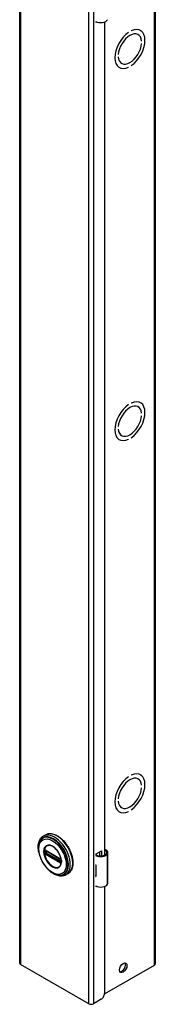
# Model space of a CAD drawing. Header units: inches. Extents: x 0 to 464, y -11 to 301.
# Tile 5 of 13: x 400.72 to 404.3, y 122.18 to 148.14. Entities that reach past the tile are written whole.
import ezdxf

# ---------------------------------------------------------------- set-up
doc = ezdxf.new("R2010")
doc.units = ezdxf.units.IN
doc.header["$LTSCALE"] = 27.789831
doc.header["$MEASUREMENT"] = 0
doc.layers.add('Visible Edges(ANSI)', color=7, linetype='Continuous', lineweight=25)
doc.layers.add('Visible Tangent Edges(ANSI)', color=7, linetype='Continuous', lineweight=25)

msp = doc.modelspace()

# ---------------------------------------------------------------- linework, layer by layer
at = {"layer": 'Visible Edges(ANSI)'}
for p, q in [((400.72, 221.372), (400.72, 123.266)), ((404.301, 221.349), (404.301, 123.244)), ((402.742, 148.065), (402.742, 148.079)), ((402.757, 148.074), (402.742, 148.065)), ((402.962, 148.076), (402.962, 126.112)), ((403.594, 147.8), (403.594, 147.8)), ((403.594, 147.8), (403.594, 147.8)), ((403.665, 147.841), (403.665, 147.841)), ((403.843, 147.745), (403.848, 147.742)), ((403.905, 147.853), (403.91, 147.85)), ((403.938, 147.573), (403.938, 147.573)), ((403.938, 147.573), (403.938, 147.573)), ((403.938, 147.507), (403.938, 147.507)), ((403.322, 147.218), (403.322, 147.218)), ((403.322, 147.218), (403.322, 147.218)), ((403.322, 147.153), (403.322, 147.153)), ((403.407, 146.986), (403.412, 146.984)), ((403.665, 146.925), (403.665, 146.925)), ((403.344, 146.878), (403.349, 146.875)), ((403.594, 146.884), (403.594, 146.884)), ((403.594, 146.884), (403.594, 146.884)), ((403.594, 137.99), (403.594, 137.99)), ((403.594, 137.99), (403.594, 137.99)), ((403.665, 138.031), (403.665, 138.031)), ((403.843, 137.934), (403.848, 137.931)), ((403.905, 138.043), (403.91, 138.04)), ((403.938, 137.762), (403.938, 137.762)), ((403.938, 137.762), (403.938, 137.762)), ((403.938, 137.697), (403.938, 137.697)), ((403.322, 137.408), (403.322, 137.408)), ((403.322, 137.408), (403.322, 137.408)), ((403.322, 137.342), (403.322, 137.342)), ((403.344, 137.068), (403.349, 137.065)), ((403.407, 137.176), (403.412, 137.173)), ((403.594, 137.074), (403.594, 137.074)), ((403.594, 137.074), (403.594, 137.074)), ((403.665, 137.115), (403.665, 137.115)), ((403.905, 128.232), (403.91, 128.229)), ((403.594, 128.179), (403.594, 128.179)), ((403.594, 128.179), (403.594, 128.179)), ((403.665, 128.22), (403.665, 128.22)), ((403.843, 128.123), (403.848, 128.121)), ((403.938, 127.952), (403.938, 127.952)), ((403.938, 127.952), (403.938, 127.952)), ((403.938, 127.886), (403.938, 127.886)), ((403.322, 127.597), (403.322, 127.597)), ((403.322, 127.597), (403.322, 127.597)), ((403.322, 127.532), (403.322, 127.532)), ((403.344, 127.257), (403.349, 127.254)), ((403.407, 127.365), (403.412, 127.363)), ((403.594, 127.263), (403.594, 127.263)), ((403.594, 127.263), (403.594, 127.263)), ((403.665, 127.304), (403.665, 127.304)), ((401.408, 126.65), (401.344, 126.613)), ((401.394, 126.236), (401.389, 126.239)), ((401.394, 126.236), (401.802, 126.001)), ((401.809, 125.993), (401.401, 126.228)), ((402.742, 126.144), (402.877, 126.222)), ((402.838, 126.091), (402.838, 126.199)), ((402.877, 126.222), (402.877, 126.092)), ((403.051, 125.375), (403.051, 126.18)), ((401.807, 125.998), (401.802, 126.001)), ((401.818, 125.985), (401.819, 125.983)), ((401.818, 125.94), (401.818, 125.977)), ((401.819, 125.983), (401.82, 125.981)), ((401.821, 125.967), (401.821, 125.93)), ((401.821, 125.93), (401.821, 125.924)), ((402.742, 126.113), (402.742, 126.144)), ((402.727, 125.852), (402.727, 125.821)), ((401.998, 125.626), (401.934, 125.589)), ((402.727, 125.578), (402.727, 125.547)), ((402.742, 125.276), (402.742, 125.29)), ((402.757, 125.285), (402.742, 125.276)), ((402.962, 125.287), (402.962, 122.464)), ((402.547, 122.193), (400.746, 123.231)), ((402.961, 122.451), (404.276, 123.209)), ((402.873, 122.311), (402.669, 122.193))]:
    msp.add_line(p, q, dxfattribs=at)
at = {"layer": 'Visible Edges(ANSI)', "flags": 128}
for points in [[(401.408, 126.65), (401.424, 126.658), (401.441, 126.665), (401.458, 126.67), (401.476, 126.675), (401.494, 126.677), (401.513, 126.679), (401.532, 126.679), (401.551, 126.678), (401.571, 126.675), (401.591, 126.671), (401.611, 126.666), (401.632, 126.659), (401.652, 126.652), (401.673, 126.643), (401.693, 126.633), (401.714, 126.621), (401.734, 126.609), (401.755, 126.595), (401.775, 126.581), (401.795, 126.565), (401.815, 126.548), (401.834, 126.531), (401.854, 126.512), (401.873, 126.493), (401.891, 126.473), (401.909, 126.452), (401.927, 126.43), (401.944, 126.408), (401.96, 126.385), (401.976, 126.361), (401.992, 126.337), (402.006, 126.313), (402.02, 126.288), (402.033, 126.262), (402.046, 126.237), (402.057, 126.211), (402.068, 126.185), (402.078, 126.159), (402.087, 126.133), (402.095, 126.106), (402.103, 126.08), (402.109, 126.054), (402.114, 126.029), (402.119, 126.003), (402.122, 125.978), (402.125, 125.953), (402.126, 125.929), (402.127, 125.905), (402.126, 125.881), (402.124, 125.858), (402.122, 125.836), (402.118, 125.814), (402.114, 125.794), (402.108, 125.774), (402.101, 125.754), (402.094, 125.736), (402.085, 125.718), (402.075, 125.702), (402.065, 125.686), (402.053, 125.672), (402.041, 125.659), (402.027, 125.647), (402.013, 125.636), (401.998, 125.626)], [(401.226, 126.183), (401.22, 126.217), (401.215, 126.252), (401.211, 126.285), (401.21, 126.318), (401.211, 126.35), (401.213, 126.382), (401.217, 126.412), (401.224, 126.441), (401.232, 126.468), (401.242, 126.495), (401.254, 126.519), (401.269, 126.542), (401.285, 126.563), (401.303, 126.582), (401.323, 126.599), (401.344, 126.613)], [(401.254, 126.473), (401.247, 126.46), (401.241, 126.446), (401.236, 126.432), (401.231, 126.418), (401.224, 126.387), (401.218, 126.355), (401.216, 126.322), (401.215, 126.288), (401.217, 126.252), (401.221, 126.216), (401.227, 126.18), (401.235, 126.142), (401.246, 126.105), (401.258, 126.068), (401.272, 126.03), (401.288, 125.993), (401.306, 125.957), (401.326, 125.921), (401.347, 125.886), (401.37, 125.852), (401.394, 125.819), (401.419, 125.788), (401.445, 125.759), (401.472, 125.731), (401.5, 125.705), (401.529, 125.682), (401.558, 125.66), (401.588, 125.641), (401.618, 125.624), (401.648, 125.61), (401.678, 125.598), (401.708, 125.59), (401.723, 125.586), (401.738, 125.584), (401.753, 125.582), (401.767, 125.581)], [(401.389, 126.239), (401.387, 126.239), (401.386, 126.24)], [(401.401, 126.228), (401.4, 126.228), (401.4, 126.229)], [(401.791, 125.826), (401.8, 125.84), (401.807, 125.855), (401.813, 125.872), (401.818, 125.89), (401.821, 125.91), (401.822, 125.93), (401.822, 125.952), (401.82, 125.975), (401.817, 125.998), (401.812, 126.022), (401.806, 126.047), (401.799, 126.071), (401.79, 126.096), (401.779, 126.12), (401.767, 126.144), (401.755, 126.168), (401.741, 126.191), (401.726, 126.213), (401.71, 126.234), (401.693, 126.254), (401.676, 126.273), (401.658, 126.291), (401.639, 126.307), (401.621, 126.321), (401.602, 126.334), (401.583, 126.345), (401.564, 126.354), (401.546, 126.361), (401.528, 126.367), (401.51, 126.37), (401.494, 126.371), (401.478, 126.371)], [(403.009, 126.242), (403.007, 126.243), (403.005, 126.244), (403.003, 126.245), (403.001, 126.246), (402.999, 126.247), (402.997, 126.247), (402.995, 126.248), (402.993, 126.248), (402.991, 126.249), (402.989, 126.249), (402.987, 126.249), (402.985, 126.249), (402.983, 126.249), (402.981, 126.249), (402.979, 126.249), (402.977, 126.249), (402.975, 126.248), (402.973, 126.248), (402.971, 126.247), (402.969, 126.246), (402.967, 126.245), (402.965, 126.245), (402.963, 126.244), (402.962, 126.242)], [(402.962, 126.231), (402.963, 126.232), (402.965, 126.232), (402.966, 126.232), (402.968, 126.232), (402.969, 126.232), (402.971, 126.233), (402.972, 126.233), (402.974, 126.233), (402.975, 126.232), (402.977, 126.232), (402.978, 126.232), (402.98, 126.232), (402.981, 126.231), (402.983, 126.231), (402.985, 126.23), (402.986, 126.23), (402.987, 126.229), (402.989, 126.229), (402.99, 126.228), (402.992, 126.227), (402.993, 126.226), (402.995, 126.225), (402.996, 126.224), (402.997, 126.223)], [(401.807, 125.998), (401.81, 125.995), (401.814, 125.992)], [(401.818, 125.977), (401.817, 125.981), (401.815, 125.986), (401.812, 125.99), (401.809, 125.993)], [(401.814, 125.992), (401.816, 125.989), (401.818, 125.985)], [(401.818, 125.939), (401.818, 125.939), (401.818, 125.94)], [(401.821, 125.924), (401.821, 125.922), (401.82, 125.921)], [(401.934, 125.589), (401.911, 125.578), (401.886, 125.569), (401.861, 125.563), (401.835, 125.559), (401.808, 125.558), (401.78, 125.56), (401.752, 125.565), (401.724, 125.571), (401.696, 125.58), (401.668, 125.592), (401.64, 125.605), (401.612, 125.621), (401.584, 125.639), (401.556, 125.658), (401.529, 125.68), (401.502, 125.703)]]:
    msp.add_lwpolyline(points, dxfattribs=at)
at = {"layer": 'Visible Edges(ANSI)'}
for centre, major_axis, ratio, start_param, end_param in [((402.856, 148.172), (0.197, 0), 0.575862, 3.983372, 5.96475), ((403.63, 147.363), (-0.281, -0.487), 0.578093, 4.014063, 6.977643), ((403.63, 147.363), (-0.281, -0.487), 0.578093, 4.014079, 6.977628), ((403.63, 147.363), (0.218, 0.379), 0.578093, 5.58741, 8.54589), ((403.63, 147.363), (0.218, 0.379), 0.578093, 5.587431, 8.545869), ((403.63, 147.363), (0.281, 0.487), 0.578093, 4.014079, 6.977628), ((403.63, 147.363), (0.281, 0.487), 0.578093, 4.014063, 6.977643), ((403.63, 147.363), (-0.218, -0.379), 0.578093, 5.58741, 8.54589), ((403.63, 147.363), (-0.218, -0.379), 0.578093, 5.587431, 8.545869), ((403.63, 137.552), (0.281, 0.487), 0.578093, 4.014079, 6.977628), ((403.63, 137.552), (0.281, 0.487), 0.578093, 4.014063, 6.977643), ((403.63, 137.552), (-0.281, -0.487), 0.578093, 4.014063, 6.977643), ((403.63, 137.552), (-0.281, -0.487), 0.578093, 4.014079, 6.977628), ((403.63, 137.552), (0.218, 0.379), 0.578093, 5.587431, 8.545869), ((403.63, 137.552), (0.218, 0.379), 0.578093, 5.58741, 8.54589), ((403.63, 137.552), (-0.218, -0.379), 0.578093, 5.58741, 8.54589), ((403.63, 137.552), (-0.218, -0.379), 0.578093, 5.587431, 8.545869), ((403.63, 127.742), (0.281, 0.487), 0.578093, 4.014079, 6.977628), ((403.63, 127.742), (0.281, 0.487), 0.578093, 4.014063, 6.977643), ((403.63, 127.742), (-0.281, -0.487), 0.578093, 4.014063, 6.977643), ((403.63, 127.742), (-0.281, -0.487), 0.578093, 4.014079, 6.977628), ((403.63, 127.742), (0.218, 0.379), 0.578093, 5.587431, 8.545869), ((403.63, 127.742), (0.218, 0.379), 0.578093, 5.58741, 8.54589), ((403.63, 127.742), (-0.218, -0.379), 0.578093, 5.58741, 8.54589), ((403.63, 127.742), (-0.218, -0.379), 0.578093, 5.587431, 8.545869), ((402.856, 126.187), (0.167, 0), 0.575862, 3.964134, 5.96475), ((402.894, 126.18), (0.128, 0), 0.575862, 5.96475, 6.909947), ((402.894, 126.18), (0.157, 0), 0.575862, 5.96475, 7.032103), ((402.856, 126.187), (0.197, 0), 0.575862, 3.983372, 5.96475), ((402.856, 125.938), (0.197, 0), 0.575862, 3.983372, 3.995195), ((402.787, 125.861), (-0.0917, 0), 0.575862, 0.828235, 0.853602), ((402.787, 125.618), (0.0917, 0), 0.575862, 3.969828, 3.995195), ((402.856, 125.632), (-0.197, 0), 0.575862, 0.841779, 0.853602), ((402.894, 125.375), (0.157, 0), 0.575862, 5.96475, 6.283185), ((402.856, 125.383), (0.197, 0), 0.575862, 3.983372, 5.96475), ((400.806, 123.266), (-0.086, 0), 0.575862, 0, 0.785398), ((403.414, 123.166), (-0.07, -0.122), 0.578093, 0.279911, 2.861682), ((404.215, 123.244), (0.086, 0), 0.575862, 5.497787, 6.283185), ((402.873, 122.413), (-0.062, -0.108), 0.578093, 0.783464, 2.354261), ((402.608, 122.228), (-0.086, 0), 0.575862, 0.785398, 2.356194)]:
    msp.add_ellipse(centre, major_axis=major_axis, ratio=ratio, start_param=start_param, end_param=end_param, dxfattribs=at)
msp.add_ellipse((403.453, 123.143), major_axis=(-0.07, -0.122), ratio=0.578093, dxfattribs=at)
at = {"layer": 'Visible Tangent Edges(ANSI)'}
for p, q in [((400.746, 221.337), (400.746, 123.231)), ((404.276, 123.209), (404.276, 221.314)), ((402.547, 122.193), (402.547, 220.299)), ((402.669, 220.299), (402.669, 122.193)), ((401.37, 126.231), (401.369, 126.225)), ((401.369, 126.188), (401.37, 126.182)), ((401.371, 126.17), (401.372, 126.167)), ((401.377, 126.225), (401.377, 126.231)), ((401.377, 126.182), (401.377, 126.188)), ((401.386, 126.187), (401.386, 126.224)), ((401.396, 126.156), (401.39, 126.159)), ((401.8, 126.005), (401.392, 126.24)), ((401.804, 125.921), (401.396, 126.156)), ((401.399, 126.231), (401.807, 125.996)), ((401.399, 126.224), (401.403, 126.227)), ((401.399, 126.187), (401.399, 126.224)), ((401.435, 126.208), (401.399, 126.187)), ((401.807, 125.929), (401.399, 126.164)), ((401.406, 126.175), (401.449, 126.2)), ((401.814, 125.94), (401.406, 126.175)), ((402.997, 126.223), (403.009, 126.242)), ((401.387, 126.15), (401.392, 126.147)), ((401.392, 126.147), (401.8, 125.912)), ((401.809, 125.918), (401.804, 125.921)), ((401.818, 125.943), (401.814, 125.94)), ((401.82, 125.974), (401.82, 125.937)), ((401.821, 125.912), (401.821, 125.913)), ((403.043, 125.347), (403.043, 126.152)), ((402.727, 125.821), (402.727, 125.578))]:
    msp.add_line(p, q, dxfattribs=at)
at = {"layer": 'Visible Tangent Edges(ANSI)', "flags": 128}
for points in [[(401.353, 126.208), (401.361, 126.133), (401.385, 126.054), (401.422, 125.975), (401.471, 125.904), (401.528, 125.844), (401.589, 125.8), (401.65, 125.774), (401.707, 125.768), (401.756, 125.783), (401.793, 125.818), (401.817, 125.871), (401.825, 125.937), (401.817, 126.012), (401.793, 126.091), (401.756, 126.17), (401.707, 126.241), (401.65, 126.301), (401.589, 126.345), (401.528, 126.371), (401.471, 126.376), (401.422, 126.361), (401.384, 126.326), (401.361, 126.274), (401.353, 126.208)], [(401.364, 126.207), (401.364, 126.218), (401.365, 126.23), (401.366, 126.24), (401.368, 126.251), (401.37, 126.261), (401.372, 126.271), (401.375, 126.28), (401.378, 126.289), (401.381, 126.298), (401.385, 126.306), (401.39, 126.314), (401.395, 126.321), (401.4, 126.328), (401.405, 126.335), (401.411, 126.341), (401.417, 126.346), (401.424, 126.351), (401.431, 126.356), (401.438, 126.359), (401.445, 126.363), (401.453, 126.366), (401.461, 126.368), (401.469, 126.369), (401.478, 126.371)], [(401.791, 125.826), (401.777, 125.81), (401.761, 125.797), (401.743, 125.788), (401.724, 125.782), (401.702, 125.779), (401.68, 125.78), (401.656, 125.784), (401.632, 125.792), (401.607, 125.803), (401.582, 125.817), (401.557, 125.834), (401.533, 125.854), (401.509, 125.877), (401.487, 125.902), (401.465, 125.929), (401.445, 125.958), (401.427, 125.988), (401.411, 126.019), (401.397, 126.051), (401.386, 126.083), (401.376, 126.115), (401.37, 126.147), (401.366, 126.178), (401.364, 126.207)], [(401.369, 126.225), (401.369, 126.224), (401.369, 126.222), (401.369, 126.221), (401.369, 126.219), (401.369, 126.218), (401.369, 126.216), (401.369, 126.215), (401.369, 126.213), (401.369, 126.212), (401.369, 126.21), (401.369, 126.208), (401.369, 126.207), (401.369, 126.205), (401.369, 126.204), (401.369, 126.202), (401.369, 126.201), (401.369, 126.199), (401.369, 126.198), (401.369, 126.196), (401.369, 126.194), (401.369, 126.193), (401.369, 126.191), (401.369, 126.19), (401.369, 126.188)], [(401.371, 126.241), (401.371, 126.241), (401.371, 126.24), (401.371, 126.24), (401.371, 126.239), (401.371, 126.239), (401.371, 126.239), (401.371, 126.238), (401.371, 126.238), (401.37, 126.237), (401.37, 126.237), (401.37, 126.237), (401.37, 126.236), (401.37, 126.236), (401.37, 126.235), (401.37, 126.235), (401.37, 126.234), (401.37, 126.234), (401.37, 126.234), (401.37, 126.233), (401.37, 126.233), (401.37, 126.232), (401.37, 126.232), (401.37, 126.231), (401.37, 126.231)], [(401.37, 126.182), (401.37, 126.182), (401.37, 126.181), (401.37, 126.181), (401.37, 126.18), (401.37, 126.18), (401.37, 126.179), (401.37, 126.179), (401.37, 126.178), (401.37, 126.178), (401.37, 126.177), (401.37, 126.177), (401.37, 126.176), (401.37, 126.176), (401.37, 126.175), (401.37, 126.175), (401.371, 126.174), (401.371, 126.174), (401.371, 126.173), (401.371, 126.173), (401.371, 126.172), (401.371, 126.172), (401.371, 126.171), (401.371, 126.171), (401.371, 126.17)], [(401.372, 126.243), (401.372, 126.243), (401.372, 126.243), (401.372, 126.243), (401.372, 126.243), (401.372, 126.243), (401.372, 126.243), (401.372, 126.243), (401.372, 126.243), (401.372, 126.243), (401.372, 126.242), (401.372, 126.242), (401.372, 126.242), (401.372, 126.242), (401.372, 126.242), (401.372, 126.242), (401.372, 126.242), (401.372, 126.242), (401.372, 126.242), (401.372, 126.242), (401.372, 126.241), (401.371, 126.241), (401.371, 126.241), (401.371, 126.241), (401.371, 126.241)], [(401.377, 126.246), (401.377, 126.246), (401.377, 126.246), (401.377, 126.246), (401.376, 126.245), (401.376, 126.245), (401.376, 126.245), (401.376, 126.245), (401.376, 126.245), (401.375, 126.245), (401.375, 126.245), (401.375, 126.245), (401.375, 126.245), (401.374, 126.245), (401.374, 126.245), (401.374, 126.245), (401.374, 126.245), (401.374, 126.244), (401.373, 126.244), (401.373, 126.244), (401.373, 126.244), (401.373, 126.244), (401.373, 126.244), (401.372, 126.244), (401.372, 126.243)], [(401.372, 126.167), (401.372, 126.166), (401.373, 126.166), (401.373, 126.166), (401.373, 126.165), (401.373, 126.165), (401.373, 126.165), (401.374, 126.164), (401.374, 126.164), (401.374, 126.164), (401.374, 126.163), (401.374, 126.163), (401.375, 126.163), (401.375, 126.162), (401.375, 126.162), (401.375, 126.162), (401.376, 126.161), (401.376, 126.161), (401.376, 126.161), (401.376, 126.16), (401.376, 126.16), (401.377, 126.16), (401.377, 126.159), (401.377, 126.159), (401.377, 126.159)], [(401.387, 126.243), (401.386, 126.243), (401.386, 126.244), (401.386, 126.244), (401.385, 126.244), (401.385, 126.244), (401.384, 126.244), (401.384, 126.245), (401.384, 126.245), (401.383, 126.245), (401.383, 126.245), (401.382, 126.245), (401.382, 126.245), (401.382, 126.245), (401.381, 126.245), (401.381, 126.245), (401.38, 126.246), (401.38, 126.246), (401.38, 126.246), (401.379, 126.246), (401.379, 126.246), (401.378, 126.246), (401.378, 126.246), (401.378, 126.246), (401.377, 126.246)], [(401.377, 126.231), (401.377, 126.231), (401.377, 126.231), (401.377, 126.232), (401.377, 126.232), (401.377, 126.232), (401.377, 126.232), (401.377, 126.233), (401.377, 126.233), (401.377, 126.233), (401.377, 126.234), (401.378, 126.234), (401.378, 126.234), (401.378, 126.235), (401.378, 126.235), (401.378, 126.235), (401.378, 126.235), (401.378, 126.236), (401.378, 126.236), (401.378, 126.236), (401.379, 126.236), (401.379, 126.236), (401.379, 126.237), (401.379, 126.237), (401.379, 126.237)], [(401.377, 126.188), (401.377, 126.189), (401.377, 126.191), (401.377, 126.192), (401.377, 126.194), (401.377, 126.195), (401.377, 126.197), (401.377, 126.198), (401.377, 126.2), (401.377, 126.202), (401.377, 126.203), (401.377, 126.205), (401.377, 126.206), (401.377, 126.208), (401.377, 126.209), (401.377, 126.211), (401.377, 126.212), (401.377, 126.214), (401.377, 126.216), (401.377, 126.217), (401.377, 126.219), (401.377, 126.22), (401.377, 126.222), (401.377, 126.223), (401.377, 126.225)], [(401.379, 126.173), (401.379, 126.174), (401.379, 126.174), (401.379, 126.174), (401.379, 126.175), (401.378, 126.175), (401.378, 126.175), (401.378, 126.176), (401.378, 126.176), (401.378, 126.176), (401.378, 126.177), (401.378, 126.177), (401.378, 126.177), (401.378, 126.178), (401.377, 126.178), (401.377, 126.179), (401.377, 126.179), (401.377, 126.179), (401.377, 126.18), (401.377, 126.18), (401.377, 126.18), (401.377, 126.181), (401.377, 126.181), (401.377, 126.181), (401.377, 126.182)], [(401.377, 126.159), (401.378, 126.158), (401.378, 126.158), (401.378, 126.157), (401.379, 126.157), (401.379, 126.157), (401.38, 126.156), (401.38, 126.156), (401.38, 126.155), (401.381, 126.155), (401.381, 126.155), (401.382, 126.154), (401.382, 126.154), (401.382, 126.154), (401.383, 126.153), (401.383, 126.153), (401.384, 126.153), (401.384, 126.152), (401.384, 126.152), (401.385, 126.152), (401.385, 126.151), (401.386, 126.151), (401.386, 126.151), (401.386, 126.151), (401.387, 126.15)], [(401.379, 126.237), (401.379, 126.237), (401.379, 126.237), (401.379, 126.237), (401.379, 126.237), (401.379, 126.237), (401.379, 126.237), (401.379, 126.238), (401.38, 126.238), (401.38, 126.238), (401.38, 126.238), (401.38, 126.238), (401.38, 126.238), (401.38, 126.238), (401.38, 126.238), (401.38, 126.238), (401.38, 126.238), (401.38, 126.238), (401.38, 126.238), (401.38, 126.238), (401.38, 126.238), (401.38, 126.238), (401.38, 126.238), (401.38, 126.238), (401.38, 126.238)], [(401.38, 126.171), (401.38, 126.171), (401.38, 126.171), (401.38, 126.171), (401.38, 126.171), (401.38, 126.171), (401.38, 126.171), (401.38, 126.171), (401.38, 126.171), (401.38, 126.172), (401.38, 126.172), (401.38, 126.172), (401.38, 126.172), (401.38, 126.172), (401.38, 126.172), (401.38, 126.172), (401.38, 126.172), (401.379, 126.172), (401.379, 126.173), (401.379, 126.173), (401.379, 126.173), (401.379, 126.173), (401.379, 126.173), (401.379, 126.173), (401.379, 126.173)], [(401.38, 126.238), (401.381, 126.239), (401.381, 126.239), (401.381, 126.239), (401.381, 126.239), (401.381, 126.239), (401.381, 126.239), (401.381, 126.239), (401.381, 126.239), (401.382, 126.239), (401.382, 126.239), (401.382, 126.239), (401.382, 126.239), (401.382, 126.239), (401.382, 126.239), (401.382, 126.24), (401.383, 126.24), (401.383, 126.24), (401.383, 126.24), (401.383, 126.24), (401.383, 126.24), (401.383, 126.24), (401.384, 126.24), (401.384, 126.24), (401.384, 126.24)], [(401.384, 126.165), (401.384, 126.165), (401.384, 126.165), (401.383, 126.166), (401.383, 126.166), (401.383, 126.166), (401.383, 126.166), (401.383, 126.167), (401.383, 126.167), (401.382, 126.167), (401.382, 126.167), (401.382, 126.167), (401.382, 126.168), (401.382, 126.168), (401.382, 126.168), (401.382, 126.168), (401.381, 126.169), (401.381, 126.169), (401.381, 126.169), (401.381, 126.169), (401.381, 126.17), (401.381, 126.17), (401.381, 126.17), (401.381, 126.17), (401.38, 126.171)], [(401.384, 126.24), (401.384, 126.24), (401.384, 126.24), (401.384, 126.24), (401.384, 126.24), (401.384, 126.24), (401.384, 126.24), (401.384, 126.24), (401.385, 126.24), (401.385, 126.24), (401.385, 126.24), (401.385, 126.24), (401.385, 126.24), (401.385, 126.24), (401.385, 126.24), (401.385, 126.24), (401.385, 126.24), (401.385, 126.24), (401.385, 126.24), (401.385, 126.24), (401.386, 126.24), (401.386, 126.24), (401.386, 126.24), (401.386, 126.24), (401.386, 126.24)], [(401.39, 126.159), (401.39, 126.159), (401.39, 126.16), (401.39, 126.16), (401.389, 126.16), (401.389, 126.16), (401.389, 126.16), (401.388, 126.161), (401.388, 126.161), (401.388, 126.161), (401.388, 126.161), (401.387, 126.162), (401.387, 126.162), (401.387, 126.162), (401.386, 126.162), (401.386, 126.163), (401.386, 126.163), (401.386, 126.163), (401.385, 126.163), (401.385, 126.164), (401.385, 126.164), (401.385, 126.164), (401.384, 126.164), (401.384, 126.165), (401.384, 126.165)], [(401.386, 126.224), (401.386, 126.224), (401.386, 126.224), (401.386, 126.225), (401.386, 126.225), (401.386, 126.225), (401.386, 126.225), (401.386, 126.226), (401.386, 126.226), (401.386, 126.226), (401.386, 126.226), (401.386, 126.227), (401.386, 126.227), (401.386, 126.227), (401.386, 126.227), (401.386, 126.228), (401.386, 126.228), (401.386, 126.228), (401.386, 126.228), (401.386, 126.229), (401.386, 126.229), (401.386, 126.229), (401.386, 126.229), (401.386, 126.229), (401.387, 126.23)], [(401.387, 126.18), (401.386, 126.181), (401.386, 126.181), (401.386, 126.181), (401.386, 126.181), (401.386, 126.182), (401.386, 126.182), (401.386, 126.182), (401.386, 126.182), (401.386, 126.183), (401.386, 126.183), (401.386, 126.183), (401.386, 126.183), (401.386, 126.184), (401.386, 126.184), (401.386, 126.184), (401.386, 126.185), (401.386, 126.185), (401.386, 126.185), (401.386, 126.185), (401.386, 126.186), (401.386, 126.186), (401.386, 126.186), (401.386, 126.186), (401.386, 126.187)], [(401.392, 126.24), (401.392, 126.24), (401.392, 126.241), (401.391, 126.241), (401.391, 126.241), (401.391, 126.241), (401.391, 126.241), (401.39, 126.241), (401.39, 126.241), (401.39, 126.241), (401.39, 126.242), (401.39, 126.242), (401.389, 126.242), (401.389, 126.242), (401.389, 126.242), (401.389, 126.242), (401.389, 126.242), (401.388, 126.242), (401.388, 126.242), (401.388, 126.243), (401.388, 126.243), (401.387, 126.243), (401.387, 126.243), (401.387, 126.243), (401.387, 126.243)], [(401.387, 126.23), (401.387, 126.23), (401.387, 126.23), (401.387, 126.23), (401.387, 126.23), (401.387, 126.23), (401.387, 126.23), (401.387, 126.231), (401.387, 126.231), (401.387, 126.231), (401.387, 126.231), (401.387, 126.231), (401.387, 126.231), (401.387, 126.231), (401.387, 126.232), (401.387, 126.232), (401.387, 126.232), (401.387, 126.232), (401.387, 126.232), (401.388, 126.232), (401.388, 126.232), (401.388, 126.232), (401.388, 126.232), (401.388, 126.232), (401.388, 126.233)], [(401.388, 126.176), (401.388, 126.176), (401.388, 126.176), (401.388, 126.176), (401.388, 126.176), (401.388, 126.177), (401.387, 126.177), (401.387, 126.177), (401.387, 126.177), (401.387, 126.177), (401.387, 126.178), (401.387, 126.178), (401.387, 126.178), (401.387, 126.178), (401.387, 126.178), (401.387, 126.179), (401.387, 126.179), (401.387, 126.179), (401.387, 126.179), (401.387, 126.179), (401.387, 126.18), (401.387, 126.18), (401.387, 126.18), (401.387, 126.18), (401.387, 126.18)], [(401.39, 126.234), (401.391, 126.234), (401.391, 126.234), (401.391, 126.234), (401.391, 126.234), (401.391, 126.234), (401.391, 126.234), (401.391, 126.234), (401.391, 126.234), (401.392, 126.234), (401.392, 126.234), (401.392, 126.234), (401.392, 126.234), (401.392, 126.234), (401.392, 126.234), (401.392, 126.234), (401.393, 126.234), (401.393, 126.234), (401.393, 126.234), (401.393, 126.234), (401.393, 126.234), (401.393, 126.234), (401.393, 126.234), (401.394, 126.234), (401.394, 126.234)], [(401.394, 126.168), (401.394, 126.168), (401.393, 126.168), (401.393, 126.168), (401.393, 126.168), (401.393, 126.168), (401.393, 126.169), (401.393, 126.169), (401.393, 126.169), (401.392, 126.169), (401.392, 126.169), (401.392, 126.169), (401.392, 126.169), (401.392, 126.17), (401.392, 126.17), (401.392, 126.17), (401.391, 126.17), (401.391, 126.17), (401.391, 126.17), (401.391, 126.17), (401.391, 126.171), (401.391, 126.171), (401.391, 126.171), (401.391, 126.171), (401.39, 126.171)], [(401.394, 126.234), (401.394, 126.234), (401.394, 126.234), (401.394, 126.234), (401.395, 126.233), (401.395, 126.233), (401.395, 126.233), (401.395, 126.233), (401.395, 126.233), (401.396, 126.233), (401.396, 126.233), (401.396, 126.233), (401.396, 126.233), (401.397, 126.233), (401.397, 126.233), (401.397, 126.232), (401.397, 126.232), (401.397, 126.232), (401.398, 126.232), (401.398, 126.232), (401.398, 126.232), (401.398, 126.232), (401.399, 126.232), (401.399, 126.232), (401.399, 126.231)], [(401.399, 126.164), (401.399, 126.164), (401.399, 126.165), (401.398, 126.165), (401.398, 126.165), (401.398, 126.165), (401.398, 126.165), (401.397, 126.165), (401.397, 126.165), (401.397, 126.166), (401.397, 126.166), (401.397, 126.166), (401.396, 126.166), (401.396, 126.166), (401.396, 126.166), (401.396, 126.166), (401.395, 126.167), (401.395, 126.167), (401.395, 126.167), (401.395, 126.167), (401.395, 126.167), (401.394, 126.167), (401.394, 126.168), (401.394, 126.168), (401.394, 126.168)], [(401.805, 126.002), (401.805, 126.002), (401.805, 126.003), (401.805, 126.003), (401.804, 126.003), (401.804, 126.003), (401.804, 126.003), (401.804, 126.003), (401.803, 126.003), (401.803, 126.003), (401.803, 126.004), (401.803, 126.004), (401.803, 126.004), (401.802, 126.004), (401.802, 126.004), (401.802, 126.004), (401.802, 126.004), (401.802, 126.004), (401.801, 126.005), (401.801, 126.005), (401.801, 126.005), (401.801, 126.005), (401.8, 126.005), (401.8, 126.005), (401.8, 126.005)], [(401.8, 125.912), (401.8, 125.912), (401.8, 125.912), (401.801, 125.912), (401.801, 125.912), (401.801, 125.912), (401.801, 125.912), (401.802, 125.911), (401.802, 125.911), (401.802, 125.911), (401.802, 125.911), (401.802, 125.911), (401.803, 125.911), (401.803, 125.911), (401.803, 125.911), (401.803, 125.91), (401.803, 125.91), (401.804, 125.91), (401.804, 125.91), (401.804, 125.91), (401.804, 125.91), (401.805, 125.91), (401.805, 125.91), (401.805, 125.91), (401.805, 125.909)], [(401.815, 125.994), (401.814, 125.994), (401.814, 125.995), (401.813, 125.995), (401.813, 125.996), (401.813, 125.996), (401.812, 125.996), (401.812, 125.997), (401.812, 125.997), (401.811, 125.998), (401.811, 125.998), (401.81, 125.998), (401.81, 125.999), (401.81, 125.999), (401.809, 125.999), (401.809, 126), (401.808, 126), (401.808, 126), (401.808, 126.001), (401.807, 126.001), (401.807, 126.001), (401.806, 126.001), (401.806, 126.002), (401.806, 126.002), (401.805, 126.002)], [(401.805, 125.909), (401.806, 125.909), (401.806, 125.909), (401.806, 125.909), (401.807, 125.909), (401.807, 125.908), (401.808, 125.908), (401.808, 125.908), (401.808, 125.908), (401.809, 125.908), (401.809, 125.908), (401.81, 125.908), (401.81, 125.907), (401.81, 125.907), (401.811, 125.907), (401.811, 125.907), (401.812, 125.907), (401.812, 125.907), (401.812, 125.907), (401.813, 125.907), (401.813, 125.907), (401.813, 125.907), (401.814, 125.907), (401.814, 125.907), (401.815, 125.907)], [(401.807, 125.996), (401.807, 125.996), (401.807, 125.996), (401.808, 125.996), (401.808, 125.996), (401.808, 125.996), (401.808, 125.996), (401.809, 125.995), (401.809, 125.995), (401.809, 125.995), (401.809, 125.995), (401.809, 125.995), (401.81, 125.995), (401.81, 125.995), (401.81, 125.994), (401.81, 125.994), (401.811, 125.994), (401.811, 125.994), (401.811, 125.994), (401.811, 125.994), (401.811, 125.993), (401.812, 125.993), (401.812, 125.993), (401.812, 125.993), (401.812, 125.993)], [(401.812, 125.927), (401.812, 125.927), (401.812, 125.927), (401.812, 125.927), (401.811, 125.927), (401.811, 125.927), (401.811, 125.927), (401.811, 125.927), (401.811, 125.928), (401.81, 125.928), (401.81, 125.928), (401.81, 125.928), (401.81, 125.928), (401.809, 125.928), (401.809, 125.928), (401.809, 125.928), (401.809, 125.928), (401.809, 125.928), (401.808, 125.929), (401.808, 125.929), (401.808, 125.929), (401.808, 125.929), (401.807, 125.929), (401.807, 125.929), (401.807, 125.929)], [(401.815, 125.917), (401.815, 125.917), (401.815, 125.917), (401.814, 125.917), (401.814, 125.917), (401.814, 125.917), (401.814, 125.917), (401.813, 125.917), (401.813, 125.917), (401.813, 125.917), (401.812, 125.917), (401.812, 125.917), (401.812, 125.917), (401.812, 125.917), (401.811, 125.917), (401.811, 125.917), (401.811, 125.917), (401.811, 125.918), (401.81, 125.918), (401.81, 125.918), (401.81, 125.918), (401.809, 125.918), (401.809, 125.918), (401.809, 125.918), (401.809, 125.918)], [(401.812, 125.993), (401.812, 125.993), (401.812, 125.993), (401.813, 125.992), (401.813, 125.992), (401.813, 125.992), (401.813, 125.992), (401.813, 125.992), (401.813, 125.992), (401.813, 125.992), (401.814, 125.992), (401.814, 125.991), (401.814, 125.991), (401.814, 125.991), (401.814, 125.991), (401.814, 125.991), (401.814, 125.991), (401.815, 125.99), (401.815, 125.99), (401.815, 125.99), (401.815, 125.99), (401.815, 125.99), (401.815, 125.99), (401.815, 125.989), (401.815, 125.989)], [(401.815, 125.927), (401.815, 125.927), (401.815, 125.927), (401.815, 125.926), (401.815, 125.926), (401.815, 125.926), (401.815, 125.926), (401.815, 125.926), (401.814, 125.926), (401.814, 125.926), (401.814, 125.926), (401.814, 125.926), (401.814, 125.926), (401.814, 125.926), (401.814, 125.927), (401.813, 125.927), (401.813, 125.927), (401.813, 125.927), (401.813, 125.927), (401.813, 125.927), (401.813, 125.927), (401.813, 125.927), (401.812, 125.927), (401.812, 125.927), (401.812, 125.927)], [(401.819, 125.988), (401.819, 125.988), (401.818, 125.988), (401.818, 125.988), (401.818, 125.989), (401.818, 125.989), (401.818, 125.989), (401.818, 125.989), (401.817, 125.99), (401.817, 125.99), (401.817, 125.99), (401.817, 125.991), (401.817, 125.991), (401.817, 125.991), (401.816, 125.991), (401.816, 125.992), (401.816, 125.992), (401.816, 125.992), (401.816, 125.992), (401.816, 125.993), (401.815, 125.993), (401.815, 125.993), (401.815, 125.993), (401.815, 125.994), (401.815, 125.994)], [(401.819, 125.918), (401.818, 125.918), (401.818, 125.918), (401.818, 125.918), (401.818, 125.918), (401.818, 125.918), (401.818, 125.918), (401.818, 125.918), (401.817, 125.918), (401.817, 125.917), (401.817, 125.917), (401.817, 125.917), (401.817, 125.917), (401.817, 125.917), (401.817, 125.917), (401.816, 125.917), (401.816, 125.917), (401.816, 125.917), (401.816, 125.917), (401.816, 125.917), (401.816, 125.917), (401.816, 125.917), (401.815, 125.917), (401.815, 125.917), (401.815, 125.917)], [(401.815, 125.907), (401.815, 125.907), (401.815, 125.907), (401.815, 125.907), (401.816, 125.907), (401.816, 125.907), (401.816, 125.907), (401.816, 125.907), (401.816, 125.907), (401.817, 125.907), (401.817, 125.908), (401.817, 125.908), (401.817, 125.908), (401.818, 125.908), (401.818, 125.908), (401.818, 125.908), (401.818, 125.908), (401.818, 125.908), (401.819, 125.908), (401.819, 125.908), (401.819, 125.909), (401.819, 125.909), (401.819, 125.909), (401.82, 125.909), (401.82, 125.909)], [(401.818, 125.985), (401.818, 125.985), (401.818, 125.985), (401.818, 125.984), (401.818, 125.984), (401.818, 125.984), (401.818, 125.984), (401.819, 125.984), (401.819, 125.983), (401.819, 125.983), (401.819, 125.983), (401.819, 125.983), (401.819, 125.983), (401.819, 125.982), (401.819, 125.982), (401.819, 125.982), (401.819, 125.982), (401.819, 125.982), (401.819, 125.981), (401.819, 125.981), (401.819, 125.981), (401.819, 125.981), (401.819, 125.981), (401.819, 125.981), (401.819, 125.98)], [(401.819, 125.931), (401.819, 125.931), (401.819, 125.931), (401.819, 125.931), (401.819, 125.93), (401.819, 125.93), (401.819, 125.93), (401.819, 125.93), (401.819, 125.93), (401.819, 125.93), (401.819, 125.93), (401.819, 125.929), (401.819, 125.929), (401.819, 125.929), (401.819, 125.929), (401.819, 125.929), (401.819, 125.929), (401.819, 125.929), (401.818, 125.929), (401.818, 125.929), (401.818, 125.928), (401.818, 125.928), (401.818, 125.928), (401.818, 125.928), (401.818, 125.928)], [(401.819, 125.98), (401.819, 125.98), (401.819, 125.98), (401.82, 125.98), (401.82, 125.979), (401.82, 125.979), (401.82, 125.979), (401.82, 125.979), (401.82, 125.978), (401.82, 125.978), (401.82, 125.978), (401.82, 125.977), (401.82, 125.977), (401.82, 125.977), (401.82, 125.977), (401.82, 125.976), (401.82, 125.976), (401.82, 125.976), (401.82, 125.976), (401.82, 125.975), (401.82, 125.975), (401.82, 125.975), (401.82, 125.975), (401.82, 125.974), (401.82, 125.974)], [(401.82, 125.937), (401.82, 125.937), (401.82, 125.936), (401.82, 125.936), (401.82, 125.936), (401.82, 125.935), (401.82, 125.935), (401.82, 125.935), (401.82, 125.935), (401.82, 125.934), (401.82, 125.934), (401.82, 125.934), (401.82, 125.934), (401.82, 125.934), (401.82, 125.933), (401.82, 125.933), (401.82, 125.933), (401.82, 125.933), (401.82, 125.932), (401.82, 125.932), (401.82, 125.932), (401.82, 125.932), (401.819, 125.931), (401.819, 125.931), (401.819, 125.931)], [(401.82, 125.919), (401.82, 125.919), (401.82, 125.919), (401.82, 125.919), (401.82, 125.919), (401.819, 125.919), (401.819, 125.919), (401.819, 125.919), (401.819, 125.919), (401.819, 125.919), (401.819, 125.919), (401.819, 125.919), (401.819, 125.919), (401.819, 125.919), (401.819, 125.919), (401.819, 125.919), (401.819, 125.919), (401.819, 125.919), (401.819, 125.919), (401.819, 125.918), (401.819, 125.918), (401.819, 125.918), (401.819, 125.918), (401.819, 125.918), (401.819, 125.918)], [(401.82, 125.921), (401.82, 125.921), (401.82, 125.921), (401.82, 125.921), (401.82, 125.921), (401.82, 125.92), (401.82, 125.92), (401.82, 125.92), (401.82, 125.92), (401.82, 125.92), (401.82, 125.92), (401.82, 125.92), (401.82, 125.92), (401.82, 125.92), (401.82, 125.92), (401.82, 125.92), (401.82, 125.92), (401.82, 125.92), (401.82, 125.92), (401.82, 125.92), (401.82, 125.92), (401.82, 125.92), (401.82, 125.92), (401.82, 125.92), (401.82, 125.919)], [(401.82, 125.909), (401.82, 125.909), (401.82, 125.909), (401.82, 125.909), (401.82, 125.91), (401.82, 125.91), (401.82, 125.91), (401.82, 125.91), (401.82, 125.91), (401.82, 125.91), (401.82, 125.91), (401.82, 125.91), (401.82, 125.91), (401.82, 125.91), (401.82, 125.911), (401.82, 125.911), (401.82, 125.911), (401.82, 125.911), (401.82, 125.911), (401.82, 125.911), (401.82, 125.911), (401.82, 125.911), (401.82, 125.911), (401.821, 125.912), (401.821, 125.912)]]:
    msp.add_lwpolyline(points, dxfattribs=at)
at = {"layer": 'Visible Tangent Edges(ANSI)'}
for centre, major_axis, ratio, start_param, end_param in [((401.639, 126.101), (0.295, -0.512), 0.578093, 0, 3.141593), ((401.703, 126.138), (-0.295, 0.512), 0.578093, 3.141593, 6.283185), ((401.612, 126.086), (0.28, -0.486), 0.578093, 5.511135, 10.196828), ((401.605, 126.081), (-0.273, 0.475), 0.578093, 2.791532, 6.633246), ((401.36, 126.212), (0.00984, 0), 0.575862, 3.926991, 5.15795), ((401.374, 126.23), (-0.00984, -0.00028), 0.581673, 1.028251, 1.856075), ((401.374, 126.193), (-0.00984, 0.00028), 0.569701, 1.06136, 1.889184), ((401.374, 126.236), (-0.00984, -0.00028), 0.591317, 1.07096, 1.857516), ((401.374, 126.187), (-0.00984, 0.00027), 0.559887, 1.103506, 1.890062), ((401.377, 126.246), (-0.0076, 0.00626), 0.760748, 1.40376, 2.333788), ((401.377, 126.175), (-0.00892, -0.00416), 0.215453, 0.743688, 1.673716), ((401.596, 126.076), (-0.16, 0.277), 0.578093, 5.51061, 6.923375), ((401.379, 126.248), (-0.00632, 0.00755), 0.811771, 1.428731, 2.475929), ((401.379, 126.171), (-0.00879, -0.00442), 0.079544, 0.618644, 1.665841), ((401.596, 126.076), (0.16, -0.277), 0.578093, 4.076067, 6.923375), ((401.384, 126.25), (0.00092, -0.0098), 0.788871, 5.058604, 6.105801), ((401.38, 126.225), (0.00984, 0.00024), 0.59042, 0.83446, 1.860262), ((401.38, 126.219), (0.00984, 0), 0.575862, 0.926506, 1.872801), ((401.38, 126.182), (0.00984, 0), 0.575862, 0.926506, 1.872801), ((401.38, 126.176), (-0.00984, 0.00023), 0.560899, 4.003339, 5.029141), ((401.384, 126.163), (-0.00768, -0.00616), 0.211593, 4.603088, 5.650285), ((401.381, 126.229), (0.00805, -0.00567), 0.788059, 1.219922, 2.275132), ((401.381, 126.172), (-0.00917, -0.00357), 0.208544, 3.774001, 4.829211), ((401.383, 126.23), (-0.00092, 0.0098), 0.788871, 5.058604, 6.105801), ((401.383, 126.167), (0.00768, 0.00616), 0.211593, 4.603088, 5.650285), ((401.392, 126.228), (0.00984, 0), 0.575862, 4.068098, 5.462881), ((401.392, 126.191), (0.00984, 0), 0.575862, 4.068098, 5.462881), ((401.394, 126.247), (-0.0048, -0.00859), 0.586247, 5.488592, 6.283185), ((401.394, 126.154), (0.00502, 0.00847), 0.569822, 1.311426, 2.361318), ((401.394, 126.225), (-0.00492, 0.00854), 0.577389, 6.025038, 6.545191), ((401.399, 126.216), (-0.0098, 0.0171), 0.577389, 6.15618, 6.414048), ((401.394, 126.176), (-0.00491, 0.00853), 0.578798, 1.312658, 1.832811), ((401.399, 126.179), (0.0098, -0.0171), 0.578798, 4.585393, 4.843261), ((401.387, 126.164), (0.00471, 0.00864), 0.563128, 4.432802, 5.419453), ((401.399, 126.244), (-0.00491, -0.00853), 0.578093, 5.495853, 6.283185), ((401.399, 126.151), (0.00491, 0.00853), 0.578093, 1.295624, 2.354261), ((401.387, 126.229), (0.00472, 0.00863), 0.562064, 5.546486, 5.914438), ((401.392, 126.161), (0.00491, 0.00853), 0.578093, 4.437217, 5.354746), ((401.392, 126.226), (0.00491, 0.00853), 0.578093, 5.636961, 5.898307), ((401.406, 126.237), (-0.00491, -0.00853), 0.578093, 5.636961, 6.283185), ((401.406, 126.22), (-0.00544, 0.00826), 0.574683, 0.074975, 0.752272), ((401.406, 126.183), (-0.00491, 0.00853), 0.620454, 0.788035, 2.357613), ((401.406, 126.167), (-0.00491, -0.00853), 0.578093, 3.959964, 5.354746), ((401.807, 126.009), (-0.00491, -0.00853), 0.578093, 5.495853, 6.283185), ((401.807, 125.916), (0.00491, 0.00853), 0.578093, 1.295624, 2.354261), ((401.8, 125.926), (0.00491, 0.00853), 0.578093, 4.437217, 5.354746), ((401.812, 126.006), (-0.00502, -0.00847), 0.569822, 5.502911, 6.283185), ((401.812, 125.913), (0.0048, 0.00859), 0.586247, 1.297107, 2.347), ((401.8, 125.991), (-0.00491, -0.00853), 0.578093, 2.495368, 2.743694), ((401.814, 126.002), (-0.00491, -0.00853), 0.578093, 5.636961, 6.283185), ((401.814, 125.932), (-0.00491, -0.00853), 0.578093, 3.959964, 5.354746), ((401.805, 125.923), (-0.00511, -0.00841), 0.592653, 1.318605, 2.305256), ((401.805, 125.988), (-0.0051, -0.00842), 0.593717, 2.430436, 2.556448), ((401.822, 125.911), (-0.00092, 0.0098), 0.788871, 0.869814, 1.917011), ((401.822, 125.998), (-0.00768, -0.00616), 0.211593, 5.650285, 6.283185), ((401.814, 125.948), (0.00441, -0.00885), 0.574531, 5.534735, 6.208141), ((401.809, 125.985), (-0.00768, -0.00616), 0.211593, 2.508693, 2.529805), ((401.812, 125.984), (0.00491, -0.00853), 0.578798, 1.312658, 1.832811), ((401.807, 125.981), (-0.0098, 0.0171), 0.578798, 4.585393, 4.843261), ((401.812, 125.936), (0.00492, -0.00854), 0.577389, 6.025038, 6.545191), ((401.807, 125.944), (0.0098, -0.0171), 0.577389, 6.15618, 6.414048), ((401.809, 125.923), (0.00092, -0.0098), 0.788871, 0.869814, 1.917011), ((401.827, 125.913), (-0.00632, 0.00755), 0.811771, 0.381534, 1.428731), ((401.827, 125.99), (-0.00879, -0.00442), 0.079544, 0, 0.485097), ((401.811, 125.981), (0.00917, 0.00357), 0.208544, 0.612205, 0.632409), ((401.828, 125.977), (-0.00984, 0), 0.575862, 0, 0.644291), ((401.828, 125.94), (-0.00984, 0), 0.575862, 0, 0.644291), ((401.811, 125.924), (0.00805, -0.00567), 0.788059, 0.164712, 1.219922), ((401.828, 125.986), (-0.00927, -0.00332), 0.150665, 0, 0.239458), ((401.812, 125.976), (0.00984, 0.00022), 0.591489, 0.648714, 0.709273), ((401.812, 125.928), (-0.00984, 0.00021), 0.559831, 3.557748, 3.876313), ((401.828, 125.915), (-0.00794, 0.00582), 0.825536, 0.179827, 1.109855), ((401.812, 125.971), (-0.00984, 0), 0.575862, 3.697464, 3.785883), ((401.812, 125.933), (-0.00984, 0), 0.575862, 3.560707, 3.785883), ((401.831, 125.967), (-0.00984, -0.00009), 0.594902, 0.018047, 0.066957), ((401.831, 125.93), (-0.00984, 0.00009), 0.556473, 0, 0.418671), ((401.831, 125.924), (-0.00984, 0.00023), 0.556723, 0, 0.376029)]:
    msp.add_ellipse(centre, major_axis=major_axis, ratio=ratio, start_param=start_param, end_param=end_param, dxfattribs=at)
msp.add_ellipse((401.589, 126.072), major_axis=(0.256, -0.444), ratio=0.578093, dxfattribs=at)

doc.saveas('drawing.dxf')
